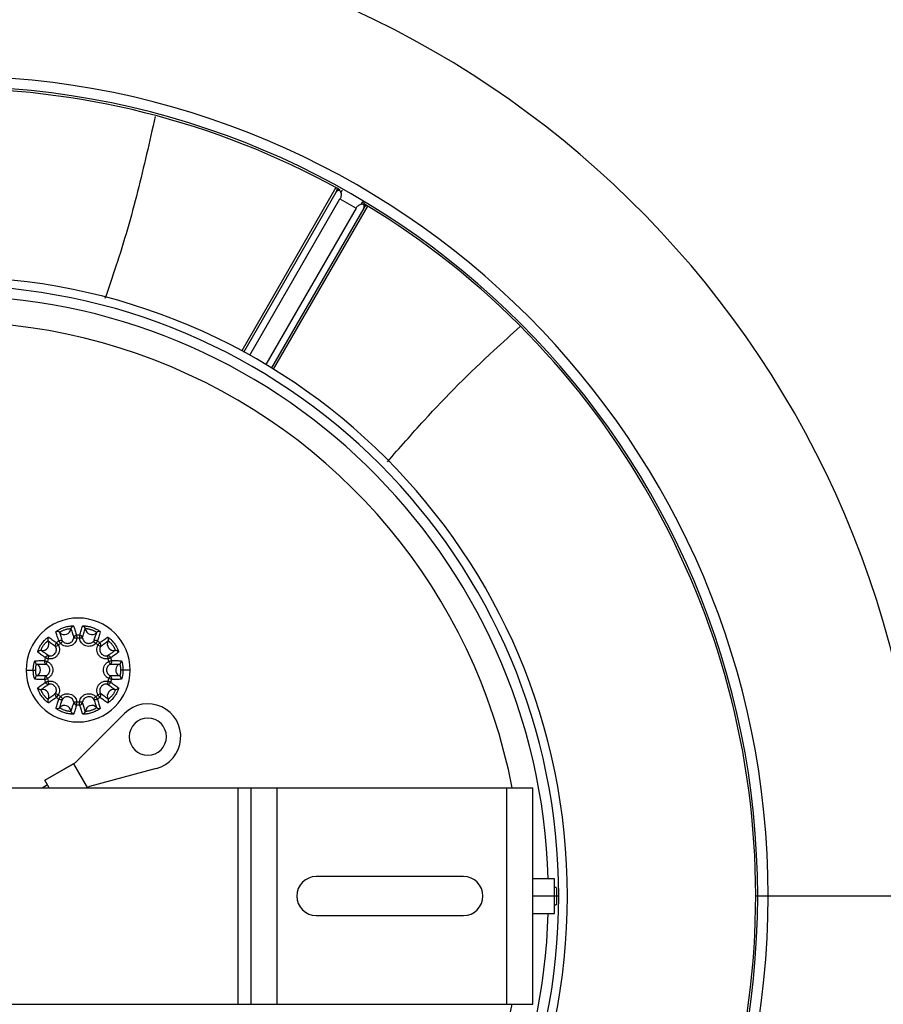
# Model space of a CAD drawing. Header units: millimetres. Extents: x -325 to 325, y -325 to 325.
# Tile 9 of 11: x 8 to 108, y -12 to 101. Entities that reach past the tile are written whole.
import ezdxf

# ---------------------------------------------------------------- set-up
doc = ezdxf.new("R2010")
doc.units = ezdxf.units.MM

msp = doc.modelspace()

# ---------------------------------------------------------------- linework, layer by layer
at = {"color": 7, "linetype": 'Continuous', "lineweight": 25}
for p, q in [((44.77, 81.8), (33.89, 62.96)), ((34.14, 62.82), (44.8, 81.27)), ((44.82, 81.33), (44.84, 81.4)), ((34.82, 62.45), (45.24, 80.51)), ((37.58, 60.83), (48.46, 79.67)), ((45.24, 80.51), (47.1, 79.43)), ((47.1, 79.43), (36.67, 61.38)), ((47.99, 79.43), (37.33, 60.98)), ((48.02, 79.48), (48.07, 79.53)), ((12.4, 28.82), (12.71, 28.98)), ((16.78, 29.41), (17.04, 29.17)), ((9, 26.1), (10.1, 26.1)), ((21, 26.1), (19.9, 26.1)), ((13.22, 22.79), (12.96, 23.03)), ((14.7, 15.43), (20.36, 21.09)), ((11.16, 13.39), (14.7, 15.43)), ((11.17, 13.37), (14.46, 15.27)), ((14.46, 15.27), (16.04, 12.53)), ((24.03, 14.73), (16.3, 12.66)), ((10.83, 12.5), (11.46, 12.87)), ((11.67, 12.5), (11.16, 13.39)), ((15.99, 12.5), (16.04, 12.53)), ((16.3, 12.66), (16.03, 12.5)), ((-67.5, 12.5), (67.5, 12.5)), ((33.5, -12.5), (33.5, 12.5)), ((35, -12.5), (35, 12.5)), ((38, -12.5), (38, 12.5)), ((64.5, -12.5), (64.5, 12.5)), ((67.5, -12.5), (67.5, 12.5)), ((59.5, 2.25), (42.5, 2.25)), ((70, 2), (67.5, 2)), ((70, -2), (70, 2)), ((70.5, 0), (67.5, 0)), ((70.21, 1), (70, 1)), ((322.5, 0), (93.25, 0)), ((70, -1), (70.21, -1)), ((42.5, -2.25), (59.5, -2.25)), ((67.5, -2), (70, -2)), ((-67.5, -12.5), (67.5, -12.5))]:
    msp.add_line(p, q, dxfattribs=at)
at = {"color": 7, "linetype": 'Continuous', "lineweight": 25, "flags": 128}
for points in [[(14.5, 29.83), (14.51, 29.83), (14.53, 29.82), (14.56, 29.82), (14.6, 29.81), (14.66, 29.8), (14.71, 29.8), (14.78, 29.79), (14.84, 29.78)], [(14.83, 30.13), (14.83, 30.11), (14.83, 30.09), (14.83, 30.06), (14.83, 30.01), (14.84, 29.96), (14.84, 29.9), (14.84, 29.84), (14.84, 29.78)], [(15.17, 30.13), (15.17, 30.11), (15.17, 30.09), (15.17, 30.06), (15.17, 30.01), (15.16, 29.96), (15.16, 29.9), (15.16, 29.84), (15.16, 29.78)], [(15.16, 29.78), (15.22, 29.79), (15.29, 29.8), (15.34, 29.8), (15.4, 29.81), (15.44, 29.82), (15.47, 29.82), (15.49, 29.83), (15.5, 29.83)], [(12.49, 29.26), (12.5, 29.25), (12.52, 29.23), (12.54, 29.2), (12.56, 29.17), (12.6, 29.13), (12.63, 29.08), (12.67, 29.03), (12.71, 28.98)], [(12.77, 29.46), (12.78, 29.45), (12.79, 29.43), (12.81, 29.4), (12.83, 29.36), (12.86, 29.32), (12.89, 29.27), (12.93, 29.22), (12.96, 29.17)], [(12.96, 29.17), (13.01, 29.21), (13.06, 29.26), (13.1, 29.3), (13.14, 29.34), (13.17, 29.37), (13.19, 29.39), (13.21, 29.4), (13.22, 29.41)], [(17.23, 29.46), (17.22, 29.45), (17.21, 29.43), (17.19, 29.4), (17.17, 29.36), (17.14, 29.32), (17.11, 29.27), (17.07, 29.22), (17.04, 29.17)], [(17.51, 29.26), (17.5, 29.25), (17.48, 29.23), (17.46, 29.2), (17.44, 29.17), (17.4, 29.13), (17.37, 29.08), (17.33, 29.03), (17.29, 28.98)], [(17.29, 28.98), (17.35, 28.95), (17.4, 28.92), (17.46, 28.89), (17.5, 28.87), (17.54, 28.85), (17.57, 28.83), (17.59, 28.82), (17.6, 28.82)], [(11.22, 27.51), (11.24, 27.5), (11.26, 27.49), (11.29, 27.48), (11.33, 27.47), (11.38, 27.45), (11.43, 27.43), (11.49, 27.41), (11.55, 27.39)], [(11.55, 27.39), (11.56, 27.45), (11.57, 27.51), (11.58, 27.57), (11.59, 27.62), (11.6, 27.67), (11.61, 27.7), (11.61, 27.72), (11.61, 27.73)], [(18.39, 27.73), (18.39, 27.72), (18.39, 27.7), (18.4, 27.67), (18.41, 27.62), (18.42, 27.57), (18.43, 27.51), (18.44, 27.45), (18.45, 27.39)], [(18.78, 27.51), (18.76, 27.5), (18.74, 27.49), (18.71, 27.48), (18.67, 27.47), (18.62, 27.45), (18.57, 27.43), (18.51, 27.41), (18.45, 27.39)], [(11.12, 27.18), (11.13, 27.18), (11.15, 27.17), (11.18, 27.16), (11.23, 27.15), (11.28, 27.14), (11.33, 27.12), (11.39, 27.1), (11.45, 27.09)], [(11.3, 26.77), (11.3, 26.78), (11.31, 26.8), (11.33, 26.83), (11.35, 26.87), (11.37, 26.92), (11.4, 26.97), (11.42, 27.03), (11.45, 27.09)], [(18.88, 27.18), (18.87, 27.18), (18.85, 27.17), (18.82, 27.16), (18.77, 27.15), (18.72, 27.14), (18.67, 27.12), (18.61, 27.1), (18.55, 27.09)], [(18.55, 27.09), (18.58, 27.03), (18.6, 26.97), (18.63, 26.92), (18.65, 26.87), (18.67, 26.83), (18.69, 26.8), (18.7, 26.78), (18.7, 26.77)], [(11.12, 25.02), (11.13, 25.02), (11.15, 25.03), (11.18, 25.04), (11.23, 25.05), (11.28, 25.06), (11.33, 25.08), (11.39, 25.1), (11.45, 25.11)], [(11.45, 25.11), (11.42, 25.17), (11.4, 25.23), (11.37, 25.28), (11.35, 25.33), (11.33, 25.37), (11.31, 25.4), (11.3, 25.42), (11.3, 25.43)], [(18.7, 25.43), (18.7, 25.42), (18.69, 25.4), (18.67, 25.37), (18.65, 25.33), (18.63, 25.28), (18.6, 25.23), (18.58, 25.17), (18.55, 25.11)], [(18.88, 25.02), (18.87, 25.02), (18.85, 25.03), (18.82, 25.04), (18.77, 25.05), (18.72, 25.06), (18.67, 25.08), (18.61, 25.1), (18.55, 25.11)], [(11.22, 24.69), (11.24, 24.7), (11.26, 24.71), (11.29, 24.72), (11.33, 24.73), (11.38, 24.75), (11.43, 24.77), (11.49, 24.79), (11.55, 24.81)], [(11.61, 24.47), (11.61, 24.48), (11.61, 24.5), (11.6, 24.53), (11.59, 24.58), (11.58, 24.63), (11.57, 24.69), (11.56, 24.75), (11.55, 24.81)], [(18.45, 24.81), (18.44, 24.75), (18.43, 24.69), (18.42, 24.63), (18.41, 24.58), (18.4, 24.53), (18.39, 24.5), (18.39, 24.48), (18.39, 24.47)], [(18.78, 24.69), (18.76, 24.7), (18.74, 24.71), (18.71, 24.72), (18.67, 24.73), (18.62, 24.75), (18.57, 24.77), (18.51, 24.79), (18.45, 24.81)], [(12.71, 23.22), (12.65, 23.25), (12.6, 23.28), (12.54, 23.31), (12.5, 23.33), (12.46, 23.35), (12.43, 23.37), (12.41, 23.38), (12.4, 23.38)], [(12.49, 22.94), (12.5, 22.95), (12.52, 22.97), (12.54, 23), (12.56, 23.03), (12.6, 23.07), (12.63, 23.12), (12.67, 23.17), (12.71, 23.22)], [(12.77, 22.74), (12.78, 22.75), (12.79, 22.77), (12.81, 22.8), (12.83, 22.84), (12.86, 22.88), (12.89, 22.93), (12.93, 22.98), (12.96, 23.03)], [(17.04, 23.03), (16.99, 22.99), (16.94, 22.94), (16.9, 22.9), (16.86, 22.86), (16.83, 22.83), (16.81, 22.81), (16.79, 22.8), (16.78, 22.79)], [(17.23, 22.74), (17.22, 22.75), (17.21, 22.77), (17.19, 22.8), (17.17, 22.84), (17.14, 22.88), (17.11, 22.93), (17.07, 22.98), (17.04, 23.03)], [(17.6, 23.38), (17.59, 23.38), (17.57, 23.37), (17.54, 23.35), (17.5, 23.33), (17.46, 23.31), (17.4, 23.28), (17.35, 23.25), (17.29, 23.22)], [(17.51, 22.94), (17.5, 22.95), (17.48, 22.97), (17.46, 23), (17.44, 23.03), (17.4, 23.07), (17.37, 23.12), (17.33, 23.17), (17.29, 23.22)], [(14.84, 22.42), (14.78, 22.41), (14.71, 22.4), (14.66, 22.4), (14.6, 22.39), (14.56, 22.38), (14.53, 22.38), (14.51, 22.37), (14.5, 22.37)], [(14.83, 22.07), (14.83, 22.09), (14.83, 22.11), (14.83, 22.14), (14.83, 22.19), (14.84, 22.24), (14.84, 22.3), (14.84, 22.36), (14.84, 22.42)], [(15.5, 22.37), (15.49, 22.37), (15.47, 22.38), (15.44, 22.38), (15.4, 22.39), (15.34, 22.4), (15.29, 22.4), (15.22, 22.41), (15.16, 22.42)], [(15.17, 22.07), (15.17, 22.09), (15.17, 22.11), (15.17, 22.14), (15.17, 22.19), (15.16, 22.24), (15.16, 22.3), (15.16, 22.36), (15.16, 22.42)]]:
    msp.add_lwpolyline(points, dxfattribs=at)
at = {"color": 7, "linetype": 'Continuous', "lineweight": 25}
for centre, radius, start, end in [((0, 0), 325, 0, 180), ((0, 0), 324, 0, 180), ((0, 0), 322.5, 0, 180), ((0, 0), 320.25, 0, 180), ((0, 0), 112.5, 3.8226, 176.1774), ((0, 0), 94.69, 0, 180), ((0, 0), 93.48, 0, 180), ((0, 0), 93.25, 61.0748, 178.9577), ((45.25, 81.08), 0.499, 93.2639, 149.8052), ((0, 0), 93.25, 301.1612, 58.9577), ((0, 0), 71.5, 0, 180), ((0, 0), 70.5, 0, 180), ((0, 0), 69.31, 1.6536, 178.3464), ((0, 0), 66.31, 10.8657, 126.9393), ((15, 26.1), 6, 0, 180), ((13.43, 30.94), 0.751, 222.7158, 353.2842), ((14.52, 30.82), 0.35, 95.8525, 173.2878), ((15.48, 30.82), 0.35, 6.7122, 84.1475), ((16.57, 30.94), 0.751, 186.7158, 317.2842), ((11.84, 29.63), 0.35, 131.8525, 209.2878), ((12.62, 30.2), 0.35, 42.7122, 120.1475), ((14.84, 29.78), 0.35, 92.5061, 171.6618), ((15, 26.1), 4.03, 87.5617, 92.4382), ((15, 26.1), 3.68, 87.5593, 92.4391), ((15.16, 29.78), 0.35, 8.3388, 87.4932), ((17.38, 30.2), 0.35, 59.8525, 137.2878), ((18.16, 29.63), 0.35, 330.7122, 48.1475), ((10.88, 29.09), 0.751, 258.7158, 29.2842), ((12.71, 28.98), 0.35, 128.5062, 207.6624), ((15, 26.1), 4.03, 123.5619, 128.4381), ((15, 26.1), 3.68, 123.5604, 128.4387), ((12.97, 29.17), 0.35, 44.3369, 123.4937), ((17.03, 29.17), 0.35, 56.5062, 135.6624), ((15, 26.1), 3.68, 51.5611, 56.4384), ((15, 26.1), 4.03, 51.5618, 56.4381), ((17.29, 28.98), 0.35, 332.3377, 51.4937), ((19.12, 29.09), 0.751, 150.7158, 281.2842), ((10.66, 28.01), 0.35, 78.7122, 156.1475), ((15, 26.1), 4.03, 159.5618, 164.4381), ((11.55, 27.38), 0.35, 80.3377, 159.4937), ((15, 26.1), 3.68, 159.5621, 164.438), ((18.45, 27.38), 0.35, 20.5062, 99.6622), ((15, 26.1), 3.68, 15.5603, 20.4387), ((15, 26.1), 4.03, 15.5618, 20.4381), ((19.34, 28.01), 0.35, 23.8525, 101.2878), ((10.37, 27.1), 0.35, 167.8525, 245.2878), ((9.91, 26.1), 0.751, 294.7158, 65.2842), ((11.46, 27.09), 0.35, 164.5062, 243.6628), ((18.54, 27.09), 0.35, 296.3369, 15.4935), ((20.09, 26.1), 0.751, 147.3923, 245.2779), ((20.09, 26.1), 0.748, 114.6359, 147.4419), ((19.63, 27.1), 0.35, 294.7122, 12.1475), ((15, 26.1), 6, 180, 0), ((10.37, 25.1), 0.35, 114.7122, 192.1475), ((11.46, 25.11), 0.35, 116.337, 195.4934), ((15, 26.1), 4.03, 195.5618, 200.4381), ((15, 26.1), 3.68, 195.5603, 200.4387), ((15, 26.1), 3.68, 339.5625, 344.4379), ((18.54, 25.11), 0.35, 344.5062, 63.6629), ((15, 26.1), 4.03, 339.5618, 344.4381), ((19.63, 25.1), 0.35, 347.8525, 65.2878), ((10.66, 24.19), 0.35, 203.8525, 281.2878), ((11.55, 24.82), 0.35, 200.5062, 279.6622), ((18.45, 24.82), 0.35, 260.3377, 339.4937), ((19.34, 24.19), 0.35, 258.7122, 336.1475), ((10.88, 23.11), 0.751, 330.7158, 101.2842), ((11.84, 22.57), 0.35, 150.7122, 228.1475), ((12.71, 23.22), 0.35, 152.3377, 231.4937), ((15, 26.1), 4.03, 231.5618, 236.4381), ((15, 26.1), 3.68, 231.5612, 236.4384), ((12.97, 23.03), 0.35, 236.5062, 315.6625), ((17.03, 23.03), 0.35, 224.3368, 303.4937), ((15, 26.1), 3.68, 303.5604, 308.4387), ((15, 26.1), 4.03, 303.5618, 308.4381), ((17.29, 23.22), 0.35, 308.5062, 27.6622), ((19.12, 23.11), 0.751, 78.7158, 209.2842), ((18.16, 22.57), 0.35, 311.8525, 29.2878), ((12.62, 22), 0.35, 239.8525, 317.2878), ((13.43, 21.26), 0.751, 6.7158, 137.2842), ((14.84, 22.42), 0.35, 188.3383, 267.4932), ((15, 26.1), 4.03, 267.5618, 272.4382), ((15, 26.1), 3.68, 267.5598, 272.4389), ((15.16, 22.42), 0.35, 272.5062, 351.6621), ((16.57, 21.26), 0.751, 42.7158, 173.2842), ((17.38, 22), 0.35, 222.7122, 300.1475), ((23.05, 18.4), 3.8, 285, 135), ((14.52, 21.38), 0.35, 186.7122, 264.1475), ((15.48, 21.38), 0.35, 275.8525, 353.2878), ((23.05, 18.4), 2.15, 0, 180), ((23.05, 18.4), 2.15, 180, 0), ((42.5, 0), 2.25, 90, 270), ((59.5, 0), 2.25, 270, 90), ((0, 0), 325, 180, 0), ((0, 0), 324, 180, 0), ((0, 0), 322.5, 180, 0), ((0, 0), 320.25, 180, 0), ((0, 0), 94.69, 180, 0), ((0, 0), 93.48, 180, 0), ((0, 0), 71.5, 180, 0), ((0, 0), 70.5, 180, 0), ((0, 0), 93.25, 180.9206, 298.9577), ((0, 0), 69.31, 275.0908, 358.3464), ((0, 0), 112.5, 183.8226, 356.1774), ((0, 0), 66.31, 190.8657, 349.1343)]:
    msp.add_arc(centre, radius, start, end, dxfattribs=at)
for points, knots in [([(23.89, 90), (23.24, 87.11), (21.94, 81.3), (19.94, 74.3), (18.53, 70.24), (18.1, 69)], [0, 0, 0, 0, 0.407896, 0.81956, 1, 1, 1, 1]), ([(45.35, 81.22), (45.34, 81.26), (45.31, 81.34), (45.25, 81.42), (45.17, 81.47), (45.08, 81.48), (44.99, 81.46), (44.91, 81.42), (44.85, 81.35), (44.81, 81.3), (44.8, 81.27)], [0, 0, 0, 0, 0.15846, 0.310432, 0.448957, 0.580551, 0.692352, 0.806369, 0.899586, 1, 1, 1, 1]), ([(44.8, 81.27), (44.8, 81.29), (44.82, 81.31), (44.82, 81.32), (44.82, 81.33)], [0, 0, 0, 0, 0.558855, 1, 1, 1, 1]), ([(44.84, 81.4), (44.85, 81.44), (44.87, 81.5), (44.99, 81.72), (45.02, 81.79)], [0, 0, 0, 0, 0.697812, 1, 1, 1, 1]), ([(45.35, 81.22), (45.36, 81.16), (45.38, 81.04), (45.37, 80.86), (45.33, 80.67), (45.27, 80.56), (45.24, 80.51)], [0, 0, 0, 0, 0.278286, 0.52938, 0.770098, 1, 1, 1, 1]), ([(45.35, 81.22), (45.38, 81.29), (45.44, 81.39), (45.49, 81.48), (45.5, 81.5), (45.5, 81.51)], [0, 0, 0, 0, 0.43692, 0.702889, 1, 1, 1, 1]), ([(47.1, 79.43), (47.13, 79.49), (47.2, 79.59), (47.34, 79.72), (47.5, 79.82), (47.61, 79.86), (47.67, 79.88)], [0, 0, 0, 0, 0.229875, 0.470609, 0.721662, 1, 1, 1, 1]), ([(47.67, 79.88), (47.7, 79.95), (47.77, 80.05), (47.82, 80.13), (47.83, 80.15), (47.84, 80.16)], [0, 0, 0, 0, 0.4380125, 0.7037093, 1, 1, 1, 1]), ([(47.99, 79.43), (48, 79.46), (48.03, 79.51), (48.05, 79.6), (48.05, 79.69), (48.02, 79.78), (47.97, 79.85), (47.89, 79.89), (47.78, 79.91), (47.71, 79.89), (47.67, 79.88)], [0, 0, 0, 0, 0.099632, 0.194689, 0.30656, 0.422607, 0.551927, 0.68937, 0.841278, 1, 1, 1, 1]), ([(48.07, 79.53), (48.1, 79.56), (48.14, 79.61), (48.27, 79.81), (48.3, 79.86)], [0, 0, 0, 0, 0.7376199, 1, 1, 1, 1]), ([(47.99, 79.43), (48, 79.44), (48.01, 79.47), (48.02, 79.48), (48.02, 79.48)], [0, 0, 0, 0, 0.544864, 1, 1, 1, 1]), ([(50.72, 50.15), (52.13, 51.75), (56.03, 56.22), (61.19, 61.4), (65.04, 64.84), (66.06, 65.75)], [0, 0, 0, 0, 0.2920028, 0.8123433, 1, 1, 1, 1]), ([(12.44, 30.5), (12.44, 30.51), (12.45, 30.53), (12.52, 30.6), (12.63, 30.67), (12.75, 30.75), (12.93, 30.84), (13.12, 30.93), (13.35, 31.02), (13.59, 31.09), (13.81, 31.14), (14.01, 31.17), (14.18, 31.19), (14.33, 31.19), (14.45, 31.19), (14.47, 31.17), (14.48, 31.16)], [0, 0, 0, 0, 0.0814, 0.149283, 0.206591, 0.277166, 0.333204, 0.413846, 0.483184, 0.556693, 0.638845, 0.696196, 0.770589, 0.832579, 0.907874, 1, 1, 1, 1]), ([(12.87, 30.43), (12.88, 30.44), (12.88, 30.46), (12.92, 30.5), (12.99, 30.54), (13.07, 30.59), (13.18, 30.65), (13.3, 30.7), (13.45, 30.75), (13.61, 30.8), (13.75, 30.84), (13.88, 30.86), (13.98, 30.87), (14.08, 30.88), (14.15, 30.87), (14.16, 30.86), (14.17, 30.86)], [0, 0, 0, 0, 0.083201, 0.151965, 0.209362, 0.279163, 0.334051, 0.413093, 0.482799, 0.557566, 0.638628, 0.694697, 0.767953, 0.829784, 0.905872, 1, 1, 1, 1]), ([(14.17, 30.86), (14.23, 30.67), (14.34, 30.33), (14.45, 29.99), (14.5, 29.83)], [0, 0, 0, 0, 0.5319319, 1, 1, 1, 1]), ([(14.48, 31.16), (14.54, 30.98), (14.66, 30.64), (14.77, 30.29), (14.83, 30.13)], [0, 0, 0, 0, 0.531928, 1, 1, 1, 1]), ([(15.17, 30.13), (15.23, 30.31), (15.35, 30.66), (15.46, 31), (15.52, 31.16)], [0, 0, 0, 0, 0.523564, 1, 1, 1, 1]), ([(15.5, 29.83), (15.56, 30.01), (15.67, 30.35), (15.78, 30.69), (15.83, 30.86)], [0, 0, 0, 0, 0.52356, 1, 1, 1, 1]), ([(15.52, 31.16), (15.53, 31.17), (15.54, 31.19), (15.64, 31.19), (15.77, 31.19), (15.91, 31.18), (16.11, 31.16), (16.32, 31.11), (16.55, 31.05), (16.79, 30.97), (17, 30.88), (17.19, 30.78), (17.33, 30.7), (17.45, 30.62), (17.55, 30.54), (17.55, 30.51), (17.56, 30.5)], [0, 0, 0, 0, 0.081318, 0.149145, 0.206415, 0.276956, 0.332979, 0.413615, 0.483082, 0.556959, 0.639087, 0.696427, 0.770785, 0.832733, 0.907962, 1, 1, 1, 1]), ([(15.83, 30.86), (15.83, 30.86), (15.85, 30.87), (15.91, 30.88), (15.98, 30.88), (16.08, 30.87), (16.2, 30.85), (16.33, 30.82), (16.48, 30.77), (16.64, 30.72), (16.77, 30.67), (16.89, 30.61), (16.99, 30.56), (17.06, 30.51), (17.12, 30.46), (17.12, 30.44), (17.13, 30.43)], [0, 0, 0, 0, 0.083117, 0.151826, 0.209186, 0.278957, 0.333831, 0.412864, 0.482695, 0.557833, 0.638865, 0.694923, 0.768148, 0.829939, 0.905961, 1, 1, 1, 1]), ([(10.34, 28.16), (10.34, 28.17), (10.33, 28.19), (10.35, 28.28), (10.39, 28.4), (10.45, 28.54), (10.53, 28.72), (10.64, 28.9), (10.77, 29.11), (10.92, 29.3), (11.07, 29.48), (11.22, 29.63), (11.35, 29.74), (11.46, 29.83), (11.56, 29.89), (11.59, 29.89), (11.61, 29.89)], [0, 0, 0, 0, 0.081489, 0.149433, 0.206784, 0.277395, 0.333449, 0.414097, 0.483266, 0.5564, 0.638579, 0.695942, 0.770371, 0.832408, 0.907776, 1, 1, 1, 1]), ([(11.61, 29.89), (11.76, 29.78), (12.06, 29.57), (12.35, 29.36), (12.49, 29.26)], [0, 0, 0, 0, 0.528725, 1, 1, 1, 1]), ([(12.77, 29.46), (12.71, 29.65), (12.6, 30), (12.49, 30.34), (12.44, 30.5)], [0, 0, 0, 0, 0.539902, 1, 1, 1, 1]), ([(13.22, 29.41), (13.15, 29.6), (13.04, 29.94), (12.93, 30.28), (12.87, 30.43)], [0, 0, 0, 0, 0.5398978, 1, 1, 1, 1]), ([(14.84, 29.78), (14.82, 29.68), (14.78, 29.48), (14.61, 29.21), (14.38, 29.01), (14.1, 28.87), (13.79, 28.82), (13.49, 28.85), (13.2, 28.96), (13.04, 29.1), (12.96, 29.17)], [0, 0, 0, 0, 0.1253, 0.250475, 0.37528, 0.499933, 0.624576, 0.749378, 0.874507, 1, 1, 1, 1]), ([(13.22, 29.41), (13.27, 29.36), (13.37, 29.27), (13.57, 29.19), (13.78, 29.17), (13.99, 29.21), (14.18, 29.3), (14.34, 29.44), (14.45, 29.62), (14.48, 29.76), (14.5, 29.83)], [0, 0, 0, 0, 0.125945, 0.251013, 0.375425, 0.499647, 0.623955, 0.748639, 0.873968, 1, 1, 1, 1]), ([(17.04, 29.17), (16.96, 29.1), (16.8, 28.96), (16.51, 28.85), (16.21, 28.82), (15.9, 28.87), (15.62, 29.01), (15.39, 29.21), (15.22, 29.48), (15.18, 29.68), (15.16, 29.78)], [0, 0, 0, 0, 0.125484, 0.250606, 0.375389, 0.500025, 0.624673, 0.749478, 0.874629, 1, 1, 1, 1]), ([(15.5, 29.83), (15.52, 29.76), (15.55, 29.62), (15.66, 29.44), (15.82, 29.3), (16.01, 29.21), (16.22, 29.17), (16.43, 29.19), (16.63, 29.27), (16.73, 29.36), (16.78, 29.41)], [0, 0, 0, 0, 0.126029, 0.251347, 0.376026, 0.500326, 0.624615, 0.749124, 0.87415, 1, 1, 1, 1]), ([(17.13, 30.43), (17.06, 30.25), (16.95, 29.91), (16.84, 29.57), (16.78, 29.41)], [0, 0, 0, 0, 0.54177, 1, 1, 1, 1]), ([(17.56, 30.5), (17.5, 30.31), (17.39, 29.97), (17.28, 29.62), (17.23, 29.46)], [0, 0, 0, 0, 0.541766, 1, 1, 1, 1]), ([(17.51, 29.26), (17.66, 29.37), (17.96, 29.58), (18.25, 29.79), (18.39, 29.89)], [0, 0, 0, 0, 0.522953, 1, 1, 1, 1]), ([(18.39, 29.89), (18.41, 29.89), (18.43, 29.89), (18.51, 29.84), (18.61, 29.77), (18.73, 29.67), (18.87, 29.54), (19.01, 29.38), (19.17, 29.19), (19.31, 28.99), (19.42, 28.79), (19.52, 28.6), (19.59, 28.45), (19.64, 28.31), (19.67, 28.2), (19.66, 28.17), (19.66, 28.16)], [0, 0, 0, 0, 0.0812865, 0.1490909, 0.2063456, 0.2768737, 0.3328907, 0.4135247, 0.4830369, 0.5570621, 0.6391819, 0.6965181, 0.7708634, 0.8327941, 0.9079975, 1, 1, 1, 1]), ([(10.73, 28.36), (10.73, 28.36), (10.72, 28.38), (10.74, 28.44), (10.76, 28.51), (10.8, 28.6), (10.85, 28.71), (10.92, 28.83), (11.01, 28.96), (11.11, 29.09), (11.2, 29.2), (11.29, 29.3), (11.37, 29.37), (11.44, 29.42), (11.51, 29.46), (11.52, 29.46), (11.53, 29.46)], [0, 0, 0, 0, 0.083291, 0.152116, 0.209554, 0.279388, 0.33429, 0.413342, 0.482883, 0.557272, 0.638369, 0.694448, 0.767737, 0.829613, 0.905772, 1, 1, 1, 1]), ([(11.53, 29.46), (11.69, 29.35), (11.98, 29.14), (12.27, 28.92), (12.4, 28.82)], [0, 0, 0, 0, 0.5287291, 1, 1, 1, 1]), ([(12.71, 28.98), (12.75, 28.89), (12.83, 28.7), (12.85, 28.39), (12.79, 28.09), (12.64, 27.81), (12.43, 27.59), (12.16, 27.44), (11.86, 27.36), (11.65, 27.38), (11.55, 27.39)], [0, 0, 0, 0, 0.125467, 0.250583, 0.375372, 0.499997, 0.624626, 0.749418, 0.874535, 1, 1, 1, 1]), ([(11.61, 27.73), (11.68, 27.72), (11.82, 27.71), (12.03, 27.76), (12.21, 27.87), (12.36, 28.02), (12.46, 28.21), (12.5, 28.41), (12.49, 28.63), (12.43, 28.75), (12.4, 28.82)], [0, 0, 0, 0, 0.1260893, 0.2514617, 0.3761269, 0.5003069, 0.624366, 0.7488019, 0.8739988, 1, 1, 1, 1]), ([(18.45, 27.39), (18.35, 27.38), (18.14, 27.36), (17.84, 27.44), (17.57, 27.59), (17.36, 27.81), (17.21, 28.09), (17.15, 28.39), (17.17, 28.7), (17.25, 28.89), (17.29, 28.98)], [0, 0, 0, 0, 0.125467, 0.250583, 0.375372, 0.499997, 0.624626, 0.749418, 0.874535, 1, 1, 1, 1]), ([(17.6, 28.82), (17.57, 28.75), (17.51, 28.63), (17.5, 28.41), (17.54, 28.21), (17.64, 28.02), (17.79, 27.87), (17.97, 27.76), (18.18, 27.71), (18.32, 27.72), (18.39, 27.73)], [0, 0, 0, 0, 0.126089, 0.251462, 0.376127, 0.500307, 0.624366, 0.748802, 0.873999, 1, 1, 1, 1]), ([(17.6, 28.82), (17.75, 28.93), (18.04, 29.15), (18.33, 29.36), (18.47, 29.46)], [0, 0, 0, 0, 0.522949, 1, 1, 1, 1]), ([(18.47, 29.46), (18.47, 29.46), (18.49, 29.46), (18.54, 29.43), (18.6, 29.39), (18.67, 29.33), (18.76, 29.24), (18.85, 29.14), (18.95, 29.01), (19.04, 28.88), (19.12, 28.75), (19.18, 28.64), (19.23, 28.54), (19.26, 28.45), (19.28, 28.38), (19.27, 28.37), (19.27, 28.36)], [0, 0, 0, 0, 0.083085, 0.151771, 0.209117, 0.278876, 0.333745, 0.412775, 0.482648, 0.557936, 0.638958, 0.695012, 0.768225, 0.83, 0.905998, 1, 1, 1, 1]), ([(11.22, 27.51), (11.06, 27.62), (10.77, 27.84), (10.48, 28.06), (10.34, 28.16)], [0, 0, 0, 0, 0.541096, 1, 1, 1, 1]), ([(11.61, 27.73), (11.45, 27.84), (11.16, 28.05), (10.87, 28.26), (10.73, 28.36)], [0, 0, 0, 0, 0.541092, 1, 1, 1, 1]), ([(19.27, 28.36), (19.11, 28.24), (18.82, 28.03), (18.52, 27.83), (18.39, 27.73)], [0, 0, 0, 0, 0.542685, 1, 1, 1, 1]), ([(19.66, 28.16), (19.5, 28.04), (19.21, 27.82), (18.91, 27.61), (18.78, 27.51)], [0, 0, 0, 0, 0.542681, 1, 1, 1, 1]), ([(9.82, 26.1), (9.82, 26.16), (9.82, 26.31), (9.84, 26.51), (9.87, 26.72), (9.9, 26.89), (9.95, 27.03), (9.99, 27.15), (10.01, 27.17), (10.02, 27.17)], [0, 0, 0, 0, 0.109472, 0.270926, 0.385887, 0.535448, 0.660418, 0.812661, 1, 1, 1, 1]), ([(10.02, 27.17), (10.22, 27.18), (10.58, 27.18), (10.94, 27.18), (11.12, 27.18)], [0, 0, 0, 0, 0.527106, 1, 1, 1, 1]), ([(10.1, 26.1), (10.1, 26.14), (10.1, 26.24), (10.1, 26.37), (10.12, 26.5), (10.14, 26.61), (10.17, 26.7), (10.2, 26.77), (10.21, 26.78), (10.22, 26.78)], [0, 0, 0, 0, 0.111215, 0.270652, 0.383031, 0.530232, 0.654816, 0.808612, 1, 1, 1, 1]), ([(10.22, 26.78), (10.41, 26.78), (10.77, 26.78), (11.13, 26.78), (11.3, 26.77)], [0, 0, 0, 0, 0.52711, 1, 1, 1, 1]), ([(11.3, 25.43), (11.36, 25.46), (11.48, 25.53), (11.62, 25.7), (11.7, 25.89), (11.73, 26.1), (11.7, 26.31), (11.62, 26.5), (11.48, 26.67), (11.36, 26.74), (11.3, 26.77)], [0, 0, 0, 0, 0.125745, 0.250968, 0.375648, 0.499945, 0.624243, 0.74892, 0.8742, 1, 1, 1, 1]), ([(11.45, 27.09), (11.54, 27.04), (11.72, 26.93), (11.92, 26.69), (12.04, 26.41), (12.09, 26.1), (12.04, 25.79), (11.92, 25.51), (11.72, 25.27), (11.54, 25.16), (11.45, 25.11)], [0, 0, 0, 0, 0.125427, 0.25052, 0.375322, 0.499968, 0.624613, 0.749415, 0.874529, 1, 1, 1, 1]), ([(18.55, 25.11), (18.46, 25.16), (18.28, 25.27), (18.08, 25.51), (17.96, 25.79), (17.91, 26.1), (17.96, 26.41), (18.08, 26.69), (18.28, 26.93), (18.46, 27.04), (18.55, 27.09)], [0, 0, 0, 0, 0.125452, 0.25056, 0.375355, 0.499993, 0.62463, 0.749424, 0.874528, 1, 1, 1, 1]), ([(18.7, 26.77), (18.64, 26.74), (18.52, 26.67), (18.38, 26.5), (18.3, 26.31), (18.27, 26.1), (18.3, 25.89), (18.38, 25.7), (18.52, 25.53), (18.64, 25.46), (18.7, 25.43)], [0, 0, 0, 0, 0.125762, 0.250972, 0.375668, 0.499986, 0.624305, 0.749003, 0.874241, 1, 1, 1, 1]), ([(18.7, 26.77), (18.89, 26.78), (19.25, 26.78), (19.61, 26.78), (19.78, 26.78)], [0, 0, 0, 0, 0.527208, 1, 1, 1, 1]), ([(18.88, 27.18), (19.08, 27.18), (19.44, 27.18), (19.8, 27.18), (19.98, 27.17)], [0, 0, 0, 0, 0.527212, 1, 1, 1, 1]), ([(19.78, 26.78), (19.79, 26.78), (19.8, 26.77), (19.82, 26.71), (19.85, 26.63), (19.87, 26.53), (19.9, 26.36), (19.9, 26.21), (19.9, 26.1)], [0, 0, 0, 0, 0.174667, 0.317716, 0.436158, 0.578801, 0.689948, 1, 1, 1, 1]), ([(19.98, 27.17), (19.99, 27.17), (20.01, 27.15), (20.05, 27.06), (20.09, 26.93), (20.12, 26.77), (20.17, 26.51), (20.18, 26.27), (20.18, 26.1)], [0, 0, 0, 0, 0.1708803, 0.3121829, 0.4305929, 0.5750268, 0.6885851, 1, 1, 1, 1]), ([(10.02, 25.03), (10.01, 25.03), (9.99, 25.05), (9.95, 25.14), (9.91, 25.27), (9.88, 25.43), (9.83, 25.69), (9.82, 25.93), (9.82, 26.1)], [0, 0, 0, 0, 0.17088, 0.312183, 0.430593, 0.575027, 0.688585, 1, 1, 1, 1]), ([(11.12, 25.02), (10.92, 25.02), (10.56, 25.02), (10.2, 25.02), (10.02, 25.03)], [0, 0, 0, 0, 0.527213, 1, 1, 1, 1]), ([(10.22, 25.42), (10.21, 25.42), (10.2, 25.43), (10.18, 25.49), (10.15, 25.57), (10.13, 25.67), (10.1, 25.84), (10.1, 25.99), (10.1, 26.1)], [0, 0, 0, 0, 0.174667, 0.317716, 0.436158, 0.578801, 0.689948, 1, 1, 1, 1]), ([(11.3, 25.43), (11.11, 25.42), (10.75, 25.42), (10.39, 25.42), (10.22, 25.42)], [0, 0, 0, 0, 0.527209, 1, 1, 1, 1]), ([(19.78, 25.42), (19.59, 25.42), (19.23, 25.42), (18.87, 25.42), (18.7, 25.43)], [0, 0, 0, 0, 0.52711, 1, 1, 1, 1]), ([(19.98, 25.03), (19.78, 25.02), (19.42, 25.02), (19.06, 25.02), (18.88, 25.02)], [0, 0, 0, 0, 0.527106, 1, 1, 1, 1]), ([(19.9, 26.1), (19.9, 26.06), (19.9, 25.96), (19.9, 25.83), (19.88, 25.7), (19.86, 25.59), (19.83, 25.5), (19.8, 25.43), (19.79, 25.42), (19.78, 25.42)], [0, 0, 0, 0, 0.111215, 0.270652, 0.383031, 0.530232, 0.654816, 0.808612, 1, 1, 1, 1]), ([(20.18, 26.1), (20.18, 26.04), (20.18, 25.89), (20.16, 25.69), (20.13, 25.48), (20.1, 25.31), (20.05, 25.17), (20.01, 25.05), (19.99, 25.03), (19.98, 25.03)], [0, 0, 0, 0, 0.109472, 0.270926, 0.385887, 0.535448, 0.660418, 0.812661, 1, 1, 1, 1]), ([(11.61, 22.31), (11.59, 22.31), (11.57, 22.31), (11.49, 22.36), (11.39, 22.43), (11.27, 22.53), (11.13, 22.66), (10.99, 22.82), (10.83, 23.01), (10.69, 23.21), (10.58, 23.41), (10.48, 23.6), (10.41, 23.75), (10.36, 23.89), (10.33, 24), (10.34, 24.03), (10.34, 24.04)], [0, 0, 0, 0, 0.081286, 0.149091, 0.206346, 0.276874, 0.332891, 0.413525, 0.483037, 0.557062, 0.639182, 0.696518, 0.770863, 0.832794, 0.907998, 1, 1, 1, 1]), ([(10.34, 24.04), (10.5, 24.16), (10.79, 24.38), (11.09, 24.59), (11.22, 24.69)], [0, 0, 0, 0, 0.542681, 1, 1, 1, 1]), ([(10.73, 23.84), (10.89, 23.96), (11.18, 24.17), (11.48, 24.37), (11.61, 24.47)], [0, 0, 0, 0, 0.542685, 1, 1, 1, 1]), ([(11.55, 24.81), (11.65, 24.82), (11.86, 24.84), (12.16, 24.76), (12.43, 24.61), (12.64, 24.39), (12.79, 24.11), (12.85, 23.81), (12.83, 23.5), (12.75, 23.31), (12.71, 23.22)], [0, 0, 0, 0, 0.125467, 0.250583, 0.375372, 0.499997, 0.624626, 0.749418, 0.874535, 1, 1, 1, 1]), ([(12.4, 23.38), (12.43, 23.45), (12.49, 23.57), (12.5, 23.79), (12.46, 23.99), (12.36, 24.18), (12.21, 24.33), (12.03, 24.44), (11.82, 24.49), (11.68, 24.48), (11.61, 24.47)], [0, 0, 0, 0, 0.126089, 0.251462, 0.376127, 0.500307, 0.624366, 0.748802, 0.873999, 1, 1, 1, 1]), ([(17.29, 23.22), (17.25, 23.31), (17.17, 23.5), (17.15, 23.81), (17.21, 24.11), (17.36, 24.39), (17.57, 24.61), (17.84, 24.76), (18.14, 24.84), (18.35, 24.82), (18.45, 24.81)], [0, 0, 0, 0, 0.125467, 0.250583, 0.375372, 0.499997, 0.624626, 0.749418, 0.874535, 1, 1, 1, 1]), ([(18.39, 24.47), (18.32, 24.48), (18.18, 24.49), (17.97, 24.44), (17.79, 24.33), (17.64, 24.18), (17.54, 23.99), (17.5, 23.79), (17.51, 23.57), (17.57, 23.45), (17.6, 23.38)], [0, 0, 0, 0, 0.126089, 0.251462, 0.376127, 0.500307, 0.624366, 0.748802, 0.873999, 1, 1, 1, 1]), ([(18.39, 24.47), (18.55, 24.36), (18.84, 24.15), (19.13, 23.94), (19.27, 23.84)], [0, 0, 0, 0, 0.541092, 1, 1, 1, 1]), ([(19.66, 24.04), (19.66, 24.03), (19.67, 24.01), (19.65, 23.92), (19.61, 23.8), (19.55, 23.66), (19.47, 23.48), (19.36, 23.3), (19.23, 23.09), (19.08, 22.9), (18.93, 22.72), (18.78, 22.57), (18.65, 22.46), (18.54, 22.37), (18.44, 22.31), (18.41, 22.31), (18.39, 22.31)], [0, 0, 0, 0, 0.081489, 0.149433, 0.206784, 0.277395, 0.333449, 0.414097, 0.483266, 0.5564, 0.638579, 0.695942, 0.770371, 0.832408, 0.907776, 1, 1, 1, 1]), ([(18.78, 24.69), (18.94, 24.58), (19.23, 24.36), (19.52, 24.14), (19.66, 24.04)], [0, 0, 0, 0, 0.541096, 1, 1, 1, 1]), ([(11.53, 22.74), (11.53, 22.74), (11.51, 22.74), (11.46, 22.77), (11.4, 22.81), (11.33, 22.87), (11.24, 22.96), (11.15, 23.06), (11.05, 23.19), (10.96, 23.32), (10.88, 23.45), (10.82, 23.56), (10.77, 23.66), (10.74, 23.75), (10.72, 23.82), (10.73, 23.83), (10.73, 23.84)], [0, 0, 0, 0, 0.083085, 0.151771, 0.209117, 0.278876, 0.333745, 0.412775, 0.482648, 0.557936, 0.638958, 0.695012, 0.768225, 0.83, 0.905998, 1, 1, 1, 1]), ([(12.4, 23.38), (12.25, 23.27), (11.96, 23.05), (11.67, 22.84), (11.53, 22.74)], [0, 0, 0, 0, 0.522949, 1, 1, 1, 1]), ([(12.49, 22.94), (12.34, 22.83), (12.04, 22.62), (11.75, 22.41), (11.61, 22.31)], [0, 0, 0, 0, 0.522953, 1, 1, 1, 1]), ([(12.44, 21.7), (12.5, 21.89), (12.61, 22.23), (12.72, 22.58), (12.77, 22.74)], [0, 0, 0, 0, 0.541766, 1, 1, 1, 1]), ([(12.87, 21.77), (12.94, 21.95), (13.05, 22.29), (13.16, 22.63), (13.22, 22.79)], [0, 0, 0, 0, 0.54177, 1, 1, 1, 1]), ([(12.96, 23.03), (13.04, 23.1), (13.2, 23.24), (13.49, 23.35), (13.79, 23.38), (14.1, 23.33), (14.38, 23.19), (14.61, 22.99), (14.78, 22.72), (14.82, 22.52), (14.84, 22.42)], [0, 0, 0, 0, 0.125478, 0.250595, 0.375387, 0.500024, 0.624666, 0.749467, 0.8746, 1, 1, 1, 1]), ([(14.5, 22.37), (14.48, 22.44), (14.45, 22.58), (14.34, 22.76), (14.18, 22.9), (13.99, 22.99), (13.78, 23.03), (13.57, 23.01), (13.37, 22.93), (13.27, 22.84), (13.22, 22.79)], [0, 0, 0, 0, 0.1260105, 0.2513307, 0.376004, 0.5003007, 0.6245949, 0.7491437, 0.8741766, 1, 1, 1, 1]), ([(15.16, 22.42), (15.18, 22.52), (15.22, 22.72), (15.39, 22.99), (15.62, 23.19), (15.9, 23.33), (16.21, 23.38), (16.51, 23.35), (16.8, 23.24), (16.96, 23.1), (17.04, 23.03)], [0, 0, 0, 0, 0.12536, 0.250515, 0.375324, 0.499976, 0.624615, 0.749384, 0.874506, 1, 1, 1, 1]), ([(16.78, 22.79), (16.73, 22.84), (16.63, 22.93), (16.43, 23.01), (16.22, 23.03), (16.01, 22.99), (15.82, 22.9), (15.66, 22.76), (15.55, 22.58), (15.52, 22.44), (15.5, 22.37)], [0, 0, 0, 0, 0.1258807, 0.2509029, 0.3753896, 0.4996737, 0.623976, 0.7486551, 0.873981, 1, 1, 1, 1]), ([(16.78, 22.79), (16.85, 22.6), (16.96, 22.26), (17.07, 21.92), (17.13, 21.77)], [0, 0, 0, 0, 0.539898, 1, 1, 1, 1]), ([(17.23, 22.74), (17.29, 22.55), (17.4, 22.2), (17.51, 21.86), (17.56, 21.7)], [0, 0, 0, 0, 0.539902, 1, 1, 1, 1]), ([(18.39, 22.31), (18.24, 22.42), (17.94, 22.63), (17.65, 22.84), (17.51, 22.94)], [0, 0, 0, 0, 0.528725, 1, 1, 1, 1]), ([(18.47, 22.74), (18.31, 22.85), (18.02, 23.06), (17.73, 23.28), (17.6, 23.38)], [0, 0, 0, 0, 0.528729, 1, 1, 1, 1]), ([(19.27, 23.84), (19.27, 23.84), (19.28, 23.82), (19.26, 23.76), (19.24, 23.69), (19.2, 23.6), (19.15, 23.49), (19.08, 23.37), (18.99, 23.24), (18.89, 23.11), (18.8, 23), (18.71, 22.9), (18.63, 22.83), (18.56, 22.78), (18.49, 22.74), (18.48, 22.74), (18.47, 22.74)], [0, 0, 0, 0, 0.083291, 0.152116, 0.209554, 0.279388, 0.33429, 0.413342, 0.482883, 0.557272, 0.638369, 0.694448, 0.767737, 0.829613, 0.905772, 1, 1, 1, 1]), ([(14.48, 21.04), (14.47, 21.03), (14.46, 21.01), (14.36, 21.01), (14.23, 21.01), (14.09, 21.02), (13.89, 21.04), (13.68, 21.09), (13.45, 21.15), (13.21, 21.23), (13, 21.32), (12.81, 21.42), (12.67, 21.5), (12.55, 21.58), (12.45, 21.66), (12.45, 21.69), (12.44, 21.7)], [0, 0, 0, 0, 0.081318, 0.149145, 0.206415, 0.276956, 0.332979, 0.413615, 0.483082, 0.556959, 0.639087, 0.696427, 0.770785, 0.832733, 0.907962, 1, 1, 1, 1]), ([(14.17, 21.34), (14.17, 21.34), (14.15, 21.33), (14.09, 21.32), (14.02, 21.32), (13.92, 21.33), (13.8, 21.35), (13.67, 21.38), (13.52, 21.43), (13.36, 21.48), (13.23, 21.53), (13.11, 21.59), (13.01, 21.64), (12.94, 21.69), (12.88, 21.74), (12.88, 21.76), (12.87, 21.77)], [0, 0, 0, 0, 0.083117, 0.151826, 0.209186, 0.278957, 0.333831, 0.412864, 0.482695, 0.557833, 0.638865, 0.694923, 0.768148, 0.829939, 0.905961, 1, 1, 1, 1]), ([(14.5, 22.37), (14.44, 22.19), (14.33, 21.85), (14.22, 21.51), (14.17, 21.34)], [0, 0, 0, 0, 0.523561, 1, 1, 1, 1]), ([(14.83, 22.07), (14.77, 21.89), (14.65, 21.54), (14.54, 21.2), (14.48, 21.04)], [0, 0, 0, 0, 0.5235649, 1, 1, 1, 1]), ([(15.52, 21.04), (15.46, 21.22), (15.34, 21.56), (15.23, 21.91), (15.17, 22.07)], [0, 0, 0, 0, 0.531928, 1, 1, 1, 1]), ([(15.83, 21.34), (15.77, 21.53), (15.66, 21.87), (15.55, 22.21), (15.5, 22.37)], [0, 0, 0, 0, 0.531932, 1, 1, 1, 1]), ([(17.56, 21.7), (17.56, 21.69), (17.55, 21.67), (17.48, 21.6), (17.37, 21.53), (17.25, 21.45), (17.07, 21.36), (16.88, 21.27), (16.65, 21.18), (16.41, 21.11), (16.19, 21.06), (15.99, 21.03), (15.82, 21.01), (15.67, 21.01), (15.55, 21.01), (15.53, 21.03), (15.52, 21.04)], [0, 0, 0, 0, 0.0813999, 0.1492827, 0.2065914, 0.277166, 0.3332039, 0.4138459, 0.4831842, 0.5566932, 0.6388446, 0.6961958, 0.7705885, 0.8325789, 0.9078742, 1, 1, 1, 1]), ([(17.13, 21.77), (17.12, 21.76), (17.12, 21.74), (17.08, 21.7), (17.01, 21.66), (16.93, 21.61), (16.82, 21.55), (16.7, 21.5), (16.55, 21.45), (16.39, 21.4), (16.25, 21.36), (16.12, 21.34), (16.02, 21.33), (15.92, 21.32), (15.85, 21.33), (15.84, 21.34), (15.83, 21.34)], [0, 0, 0, 0, 0.083201, 0.151965, 0.209362, 0.279163, 0.334051, 0.413093, 0.482799, 0.557566, 0.638628, 0.694697, 0.767953, 0.829784, 0.905872, 1, 1, 1, 1]), ([(70.21, 1), (70.22, 0.98), (70.23, 0.96), (70.24, 0.73), (70.25, 0.45), (70.25, 0.2), (70.25, 0.07), (70.25, 0)], [0, 0, 0, 0, 0.242654, 0.490795, 0.746359, 0.872794, 1, 1, 1, 1]), ([(70.25, 0), (70.25, -0.13), (70.25, -0.39), (70.24, -0.73), (70.23, -0.94), (70.22, -1.02), (70.21, -1), (70.21, -1)], [0, 0, 0, 0, 0.250509, 0.501486, 0.748829, 0.995779, 1, 1, 1, 1])]:
    msp.add_open_spline(points, degree=3, knots=knots, dxfattribs=at)
msp.add_open_spline([(47.84, 80.16), (47.89, 80.12), (48, 80.04), (48.08, 79.86), (48.1, 79.66), (48.05, 79.54), (48.02, 79.48)], degree=3, dxfattribs=at)

doc.saveas('drawing.dxf')
